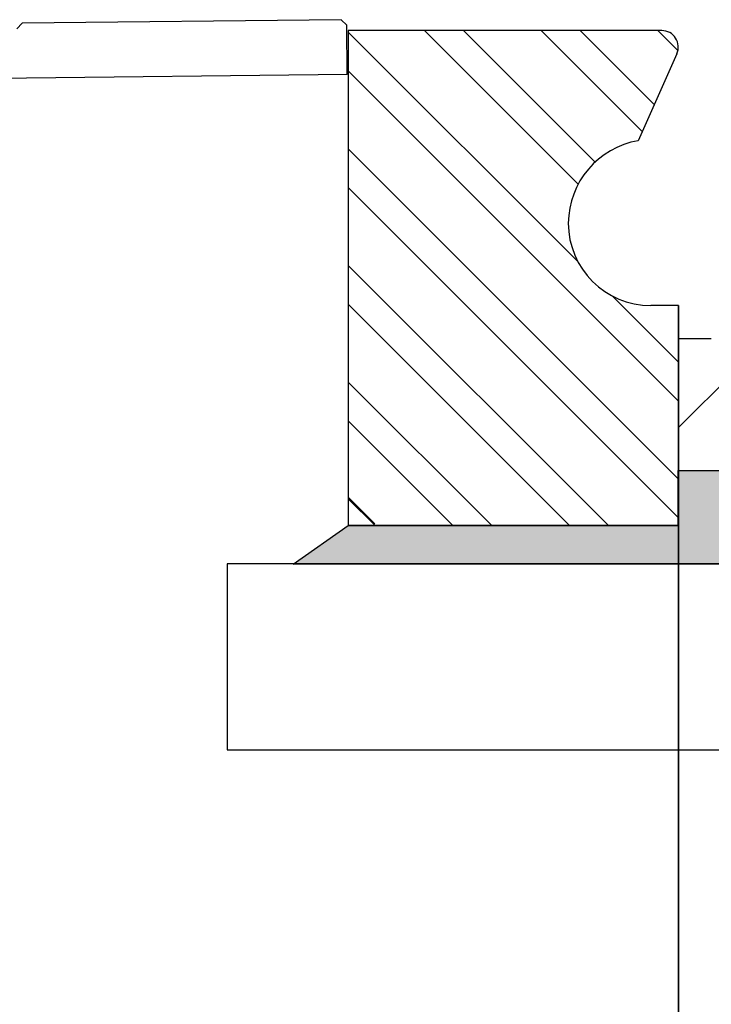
# Model space of a CAD drawing. Header units: millimetres. Extents: x 96940 to 101272, y 432237 to 434659.
# Tile 37 of 256: x 97674.088 to 97674.717, y 432610.421 to 432611.317. Entities that reach past the tile are written whole.
import ezdxf

# ---------------------------------------------------------------- set-up
doc = ezdxf.new("R2010")
doc.units = ezdxf.units.MM
for name, color, linetype in [('N-DI-CONSTRLIJN', 40, 'Continuous'), ('NW_profiel', 7, 'Continuous'), ('R_BN_T_N_Arcering', 7, 'Continuous'), ('R_BN_T_N_Halte', 3, 'Continuous'), ('R_BN_T_N_Halte_Bemating', 1, 'Continuous'), ('R_BN_T_N_Tramplus abri 2e generatie', 7, 'Continuous'), ('R_C_GOOT', 7, 'Continuous'), ('R_C_LIJN35', 2, 'Continuous'), ('R_C_LIJN50', 3, 'Continuous')]:
    doc.layers.add(name, color=color, linetype=linetype)
doc.styles.get("Standard").update_dxf_attribs({"font": 'romans.shx'})
doc.dimstyles.new('RET 1-500', dxfattribs={"dimtxt": 1, "dimasz": 1, "dimexe": 0.3, "dimexo": 0, "dimgap": 0.3, "dimtad": 1, "dimdec": 3, "dimzin": 1, "dimtxsty": 'Standard', "dimcen": 0, "dimclrd": 1, "dimclre": 1, "dimclrt": 7, "dimaunit": 2, "dimadec": 4, "dimazin": 0, "dimtfac": 1, "dimtdec": 3, "dimtofl": 0, "dimtmove": 0, "dimatfit": 0, "dimfxl": 1, "dimarcsym": 0})

# ---------------------------------------------------------------- blocks, each defined once
blk = doc.blocks.new('*D68')
at = {"layer": 'Defpoints', "color": 0, "transparency": 16777216}
for p in [(97674.68689, 432611.00934), (97669.68689, 432610.90661), (97674.68689, 432609.53624)]:
    blk.add_point(p, dxfattribs=at)
at = {"layer": 'R_BN_T_N_Halte_Bemating', "color": 1, "lineweight": -2, "transparency": 16777216}
for p, q in [((97674.68689, 432611.00934), (97674.68689, 432609.53624)), ((97669.68689, 432610.90661), (97669.68689, 432609.53624)), ((97669.88689, 432609.53624), (97674.48689, 432609.53624))]:
    blk.add_line(p, q, dxfattribs=at)
at = {"layer": 'R_BN_T_N_Halte_Bemating', "color": 1, "transparency": 16777216}
for points in [[(97669.88689, 432609.56957), (97669.88689, 432609.50291), (97669.68689, 432609.53624)], [(97674.48689, 432609.56957), (97674.48689, 432609.50291), (97674.68689, 432609.53624)]]:
    blk.add_solid(points, dxfattribs=at)
at = {"layer": 'R_BN_T_N_Halte_Bemating', "color": 7, "transparency": 16777216, "insert": (97671.43185, 432609.70529), "char_height": 0.2, "attachment_point": 5}
blk.add_mtext('5,00', dxfattribs=at)
blk = doc.blocks.new('*D50')
at = {"layer": 'Defpoints', "color": 0, "transparency": 16777216}
for p in [(97675.97689, 432611.122), (97674.68694, 432611.05669), (97675.97689, 432609.53624)]:
    blk.add_point(p, dxfattribs=at)
at = {"layer": 'R_BN_T_N_Halte_Bemating', "color": 1, "lineweight": -2, "transparency": 16777216}
for p, q in [((97675.97689, 432611.122), (97675.97689, 432609.53624)), ((97674.68694, 432611.05669), (97674.68694, 432609.53624)), ((97674.88694, 432609.53624), (97675.77689, 432609.53624))]:
    blk.add_line(p, q, dxfattribs=at)
at = {"layer": 'R_BN_T_N_Halte_Bemating', "color": 1, "transparency": 16777216}
for points in [[(97674.88694, 432609.56957), (97674.88694, 432609.50291), (97674.68694, 432609.53624)], [(97675.77689, 432609.56957), (97675.77689, 432609.50291), (97675.97689, 432609.53624)]]:
    blk.add_solid(points, dxfattribs=at)
at = {"layer": 'R_BN_T_N_Halte_Bemating', "color": 7, "transparency": 16777216, "insert": (97675.33187, 432609.70529), "char_height": 0.2, "attachment_point": 5}
blk.add_mtext('1,29', dxfattribs=at)

msp = doc.modelspace()

# ---------------------------------------------------------------- hatches: boundary and pattern name
at = {"layer": 'R_BN_T_N_Arcering'}
msp.add_hatch(color=1, dxfattribs=at).paths.add_polyline_path([(97674.90943, 432610.82168), (97674.90464, 432610.85268), (97675.03565, 432610.85268), (97674.98689, 432610.90669), (97674.68689, 432610.90669), (97674.68689, 432610.85669), (97674.38689, 432610.85669), (97674.33689, 432610.82168)])
at = {"layer": 'R_BN_T_N_Tramplus abri 2e generatie'}
h = msp.add_hatch(dxfattribs=at)
h.set_pattern_fill('ANSI32', color=256, scale=0.2, style=0)
h.set_pattern_definition([(135, (97684.52968, 432611.02661), (0.053033, 0.053033), []), (135, (97684.49432, 432611.02661), (0.053033, 0.053033), [])])
edge = h.paths.add_edge_path()
edge.add_ellipse((97674.66198, 432611.13178), major_axis=(0.05309, 0.05309), ratio=1, start_angle=135.06611, end_angle=225)
edge.add_line((97674.66198, 432611.05669), (97674.68689, 432611.05669))
edge.add_line((97674.68689, 432611.05669), (97674.68689, 432611.02661))
edge.add_line((97674.68689, 432611.02661), (97674.68636, 432611.02661))
edge.add_line((97674.68636, 432611.02661), (97674.68636, 432610.91161))
edge.add_line((97674.68636, 432610.91161), (97674.68689, 432610.91161))
edge.add_line((97674.68689, 432610.91161), (97674.68689, 432610.85669))
edge.add_line((97674.68689, 432610.85669), (97674.38689, 432610.85669))
edge.add_line((97674.38689, 432610.85669), (97674.38689, 432611.30669))
edge.add_line((97674.38689, 432611.30669), (97674.50236, 432611.30669))
edge.add_line((97674.50236, 432611.30661), (97674.67346, 432611.30661))
edge.add_ellipse((97674.67189, 432611.29169), major_axis=(0.01061, 0.01061), ratio=1, start_angle=291, end_angle=399.00062, ccw=False)
edge.add_line((97674.6856, 432611.28559), (97674.65043, 432611.20659))
edge.add_ellipse((97674.66366, 432611.13097), major_axis=(0.05429, 0.05429), ratio=1, start_angle=54.92811, end_angle=134.46307)
at = {"layer": 'R_C_GOOT', "ltscale": 0.5}
h = msp.add_hatch(dxfattribs=at)
h.set_pattern_fill('ANSI31', color=1, scale=0.5, angle=90, style=0)
h.set_pattern_definition([(45, (97684.79087, 432616.011395), (0.04419417, -0.04419417), [])])
h.paths.add_polyline_path([(97674.68689, 432610.90669), (97674.68689, 432611.02669), (97674.71689, 432611.02669, 0.245052), (97674.95689, 432611.02669), (97674.98689, 432611.02669), (97674.98689, 432610.90669)])

# ---------------------------------------------------------------- linework, layer by layer
at = {"layer": 'N-DI-CONSTRLIJN', "color": 1}
msp.add_line((97674.41119, 432610.85813), (97674.38689, 432610.88243), dxfattribs=at)
at = {"layer": 'NW_profiel', "color": 9}
for p, q in [((97674.09044, 432611.3133), (97674.08549, 432611.30824)), ((97674.38042, 432611.31659), (97674.09044, 432611.3133)), ((97674.38042, 432611.31659), (97674.38547, 432611.31165)), ((97674.38598, 432611.26665), (97674.38547, 432611.31165)), ((97674.38598, 432611.26665), (97672.4863, 432611.24507))]:
    msp.add_line(p, q, dxfattribs=at)
at = {"layer": 'R_BN_T_N_Halte', "color": 1}
msp.add_line((97674.68689, 432610.85669), (97674.38689, 432610.85669), dxfattribs=at)
at = {"layer": 'R_BN_T_N_Tramplus abri 2e generatie', "color": 9}
for p, q in [((97674.38689, 432611.30669), (97674.38689, 432610.85669)), ((97674.67189, 432611.30669), (97674.38689, 432611.30669)), ((97674.6856, 432611.28559), (97674.65043, 432611.20659)), ((97674.68694, 432611.05669), (97674.66194, 432611.05669)), ((97674.68689, 432611.05669), (97674.68689, 432610.85669)), ((97674.68689, 432611.02661), (97674.68689, 432610.90661)), ((97674.68689, 432610.85669), (97674.38689, 432610.85669))]:
    msp.add_line(p, q, dxfattribs=at)
for centre, radius, start, end in [((97674.67189, 432611.29169), 0.015, 336, 90), ((97674.66366, 432611.13097), 0.07677, 99.92811, 179.46342), ((97674.66198, 432611.13178), 0.07509, 180.0661, 269.97247)]:
    msp.add_arc(centre, radius, start, end, dxfattribs=at)
at = {"layer": 'R_C_GOOT', "color": 1}
for q in [(97674.68689, 432610.90669), (97674.71689, 432611.02669)]:
    msp.add_line((97674.68689, 432611.02669), q, dxfattribs=at)
at = {"layer": 'R_C_LIJN35', "color": 1}
msp.add_line((97674.27694, 432610.65268), (97674.94349, 432610.65268), dxfattribs=at)
at = {"layer": 'R_C_LIJN50', "color": 1}
for p, q in [((97674.90825, 432610.82188), (97674.27694, 432610.82188)), ((97674.27694, 432610.82188), (97674.27694, 432610.65268)), ((97674.27694, 432610.65268), (97674.88349, 432610.65268))]:
    msp.add_line(p, q, dxfattribs=at)
msp.add_lwpolyline([(97674.68689, 432610.90669), (97674.68689, 432610.90669), (97674.98689, 432610.90669), (97675.03565, 432610.85268), (97674.90464, 432610.85268), (97674.90464, 432610.85268), (97674.90943, 432610.82168), (97674.33689, 432610.82168), (97674.38689, 432610.85669), (97674.68689, 432610.85669)], close=True, dxfattribs=at)

# ---------------------------------------------------------------- dimensions: what is measured, and where the dimension line sits
at = {"layer": 'R_BN_T_N_Halte_Bemating'}
for base, p1, p2, picture, middle in [((97675.97689, 432609.53624), (97674.68694, 432611.05669), (97675.97689, 432611.122), '*D50', (97675.33187, 432609.53624)), ((97674.68689, 432609.53624), (97669.68689, 432610.90661), (97674.68689, 432611.00934), '*D68', (97671.43185, 432609.53624))]:
    dim = msp.add_linear_dim(base=base, p1=p1, p2=p2, dimstyle='RET 1-500', override={"dimtxt": 0.2, "dimasz": 0.2, "dimexe": 0, "dimgap": 0.05, "dimdec": 2}, dxfattribs=at)
    dim.commit()
    dim.dimension.update_dxf_attribs({"geometry": picture, "text_midpoint": middle, "dimtype": 160})

doc.saveas('drawing.dxf')
